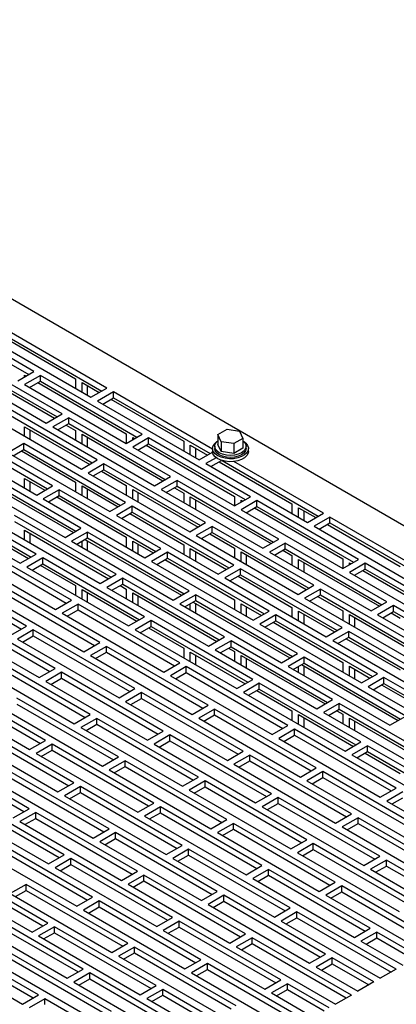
# Model space of a CAD drawing. Header units: inches. Extents: x 0 to 77, y 0 to 59.5.
# Tile 8 of 10: x 59.8 to 65.1, y 18.4 to 32.1. Entities that reach past the tile are written whole.
import ezdxf

# ---------------------------------------------------------------- set-up
doc = ezdxf.new("R2010")
doc.units = ezdxf.units.IN
doc.header["$LTSCALE"] = 7
doc.header["$MEASUREMENT"] = 0

msp = doc.modelspace()

# ---------------------------------------------------------------- linework, layer by layer
for p, q in [((73.143, 20.465), (52.99, 32.099)), ((60.021, 27.212), (58.607, 28.029)), ((58.607, 27.947), (59.951, 27.171)), ((61.038, 26.983), (59.624, 27.799)), ((59.403, 27.672), (60.817, 26.855)), ((59.589, 27.697), (60.601, 27.113)), ((59.624, 27.717), (60.967, 26.942)), ((60.416, 26.623), (59.001, 27.44)), ((59.001, 27.358), (60.345, 26.583)), ((58.78, 27.312), (60.195, 26.496)), ((59.187, 27.211), (60.31, 26.563)), ((59.8, 27.085), (60.021, 27.212)), ((60.113, 27.159), (59.892, 27.032)), ((59.894, 27.139), (59.894, 27.164)), ((59.894, 27.164), (59.916, 27.151)), ((59.963, 26.991), (60.113, 27.078)), ((61.528, 26.343), (60.113, 27.159)), ((60.113, 27.078), (60.113, 27.159)), ((60.113, 27.078), (61.457, 26.302)), ((60.601, 27.113), (60.601, 26.98)), ((59.892, 27.032), (61.307, 26.215)), ((59.965, 26.992), (59.965, 26.99)), ((60.079, 27.058), (61.308, 26.348)), ((60.693, 26.927), (60.693, 27.06)), ((60.693, 27.06), (60.933, 26.922)), ((60.764, 27.019), (60.764, 26.886)), ((60.817, 26.855), (61.038, 26.983)), ((61.13, 26.93), (60.909, 26.802)), ((60.98, 26.761), (61.13, 26.848)), ((61.095, 26.828), (62.107, 26.244)), ((62.507, 26.135), (61.13, 26.93)), ((61.13, 26.848), (61.13, 26.93)), ((61.13, 26.848), (62.473, 26.072)), ((59.27, 26.672), (60.684, 25.856)), ((60.905, 25.984), (59.491, 26.8)), ((59.491, 26.718), (60.835, 25.943)), ((60.909, 26.802), (62.323, 25.986)), ((60.195, 26.496), (60.416, 26.623)), ((60.508, 26.57), (60.287, 26.443)), ((61.922, 25.754), (60.508, 26.57)), ((60.508, 26.489), (60.508, 26.57)), ((60.283, 25.624), (58.869, 26.441)), ((59.894, 26.312), (59.894, 26.446)), ((59.894, 26.446), (60.8, 25.923)), ((59.965, 26.405), (59.965, 26.271)), ((60.287, 26.443), (61.701, 25.626)), ((60.357, 26.402), (60.508, 26.489)), ((60.473, 26.469), (60.601, 26.395)), ((60.508, 26.489), (61.851, 25.713)), ((60.601, 26.395), (60.601, 26.261)), ((62.583, 26.338), (62.71, 26.412)), ((62.71, 26.412), (62.885, 26.385)), ((58.648, 26.313), (60.062, 25.497)), ((58.869, 26.359), (60.212, 25.584)), ((60.693, 26.208), (60.693, 26.342)), ((60.693, 26.342), (61.816, 25.693)), ((60.764, 26.301), (60.764, 26.167)), ((61.307, 26.215), (61.528, 26.343)), ((61.308, 26.348), (61.308, 26.216)), ((61.619, 26.29), (61.398, 26.162)), ((61.4, 26.269), (61.4, 26.295)), ((61.4, 26.295), (61.422, 26.282)), ((63.034, 25.473), (61.619, 26.29)), ((61.619, 26.208), (61.619, 26.29)), ((62.629, 26.238), (62.583, 26.338)), ((62.583, 26.338), (62.583, 26.201)), ((62.931, 26.284), (62.804, 26.211)), ((62.885, 26.385), (62.931, 26.284)), ((62.931, 26.284), (62.931, 26.148)), ((59.885, 26.211), (59.664, 26.084)), ((59.735, 26.043), (59.885, 26.13)), ((61.299, 25.395), (59.885, 26.211)), ((59.885, 26.13), (59.885, 26.211)), ((59.885, 26.13), (61.229, 25.354)), ((61.398, 26.162), (62.813, 25.346)), ((61.469, 26.121), (61.619, 26.208)), ((61.471, 26.122), (61.471, 26.12)), ((61.585, 26.188), (62.814, 25.478)), ((61.619, 26.208), (62.963, 25.433)), ((62.107, 26.244), (62.107, 26.11)), ((62.199, 26.057), (62.199, 26.191)), ((62.199, 26.191), (62.439, 26.052)), ((62.27, 26.15), (62.27, 26.016)), ((62.507, 26.144), (62.507, 26.103)), ((62.538, 26.175), (62.538, 26.144)), ((62.629, 26.101), (62.583, 26.201)), ((62.804, 26.211), (62.629, 26.238)), ((62.629, 26.238), (62.629, 26.101)), ((62.804, 26.211), (62.804, 26.074)), ((62.931, 26.148), (62.804, 26.074)), ((62.976, 26.144), (62.976, 26.175)), ((63.007, 26.103), (63.007, 26.144)), ((59.664, 26.084), (61.078, 25.267)), ((59.851, 26.109), (60.601, 25.676)), ((60.684, 25.856), (60.905, 25.984)), ((62.323, 25.986), (62.508, 26.092)), ((62.559, 26.016), (62.415, 25.933)), ((62.804, 26.074), (62.629, 26.101)), ((60.677, 25.036), (59.263, 25.852)), ((60.997, 25.931), (60.776, 25.803)), ((60.847, 25.762), (60.997, 25.849)), ((62.411, 25.114), (60.997, 25.931)), ((60.997, 25.849), (60.997, 25.931)), ((60.997, 25.849), (62.341, 25.073)), ((62.415, 25.933), (63.829, 25.116)), ((62.486, 25.892), (62.635, 25.978)), ((62.601, 25.959), (63.613, 25.374)), ((62.641, 25.976), (63.979, 25.203)), ((64.05, 25.244), (62.806, 25.962)), ((59.042, 25.724), (60.456, 24.908)), ((59.228, 25.75), (60.572, 24.975)), ((59.263, 25.77), (60.606, 24.995)), ((59.894, 25.594), (59.894, 25.727)), ((59.894, 25.727), (60.177, 25.563)), ((60.776, 25.803), (62.19, 24.987)), ((60.962, 25.829), (61.308, 25.629)), ((61.701, 25.626), (61.922, 25.754)), ((59.965, 25.686), (59.965, 25.553)), ((60.062, 25.497), (60.283, 25.624)), ((60.601, 25.676), (60.601, 25.543)), ((60.693, 25.49), (60.693, 25.623)), ((60.693, 25.623), (61.194, 25.334)), ((60.764, 25.582), (60.764, 25.449)), ((61.308, 25.629), (61.308, 25.496)), ((61.4, 25.443), (61.4, 25.576)), ((61.4, 25.576), (62.306, 25.053)), ((62.014, 25.701), (61.793, 25.573)), ((61.793, 25.573), (63.207, 24.757)), ((61.863, 25.533), (62.014, 25.619)), ((61.979, 25.599), (62.107, 25.525)), ((63.428, 24.884), (62.014, 25.701)), ((62.014, 25.619), (62.014, 25.701)), ((62.014, 25.619), (63.357, 24.844)), ((60.055, 24.676), (58.641, 25.493)), ((60.375, 25.571), (60.154, 25.444)), ((60.154, 25.444), (61.568, 24.627)), ((60.225, 25.403), (60.375, 25.49)), ((60.34, 25.47), (61.308, 24.911)), ((61.789, 24.755), (60.375, 25.571)), ((60.375, 25.49), (60.375, 25.571)), ((60.375, 25.49), (61.718, 24.714)), ((61.471, 25.535), (61.471, 25.402)), ((62.107, 25.525), (62.107, 25.392)), ((62.199, 25.339), (62.199, 25.472)), ((62.199, 25.472), (63.323, 24.824)), ((62.813, 25.346), (63.034, 25.473)), ((62.814, 25.478), (62.814, 25.347)), ((58.42, 25.365), (59.834, 24.549)), ((58.641, 25.411), (59.984, 24.635)), ((61.078, 25.267), (61.299, 25.395)), ((61.391, 25.342), (61.17, 25.214)), ((62.806, 24.525), (61.391, 25.342)), ((61.391, 25.26), (61.391, 25.342)), ((62.27, 25.431), (62.27, 25.298)), ((63.126, 25.42), (62.905, 25.293)), ((62.906, 25.4), (62.906, 25.425)), ((62.906, 25.425), (62.928, 25.413)), ((62.975, 25.252), (63.126, 25.339)), ((63.091, 25.319), (64.321, 24.609)), ((64.54, 24.604), (63.126, 25.42)), ((63.126, 25.339), (63.126, 25.42)), ((63.126, 25.339), (64.469, 24.563)), ((63.613, 25.374), (63.613, 25.241)), ((63.705, 25.188), (63.705, 25.321)), ((63.705, 25.321), (63.945, 25.183)), ((61.167, 24.396), (59.753, 25.212)), ((61.17, 25.214), (62.585, 24.398)), ((61.241, 25.173), (61.391, 25.26)), ((61.357, 25.24), (62.107, 24.807)), ((61.391, 25.26), (62.735, 24.484)), ((62.905, 25.293), (64.319, 24.476)), ((62.977, 25.253), (62.977, 25.251)), ((63.776, 25.28), (63.776, 25.147)), ((63.829, 25.116), (64.05, 25.244)), ((64.142, 25.191), (63.921, 25.063)), ((65.556, 24.374), (64.142, 25.191)), ((64.142, 25.109), (64.142, 25.191)), ((59.187, 25.055), (59.949, 24.615)), ((59.532, 25.085), (60.946, 24.268)), ((59.753, 25.13), (61.096, 24.355)), ((60.456, 24.908), (60.677, 25.036)), ((62.19, 24.987), (62.411, 25.114)), ((62.503, 25.061), (62.282, 24.933)), ((63.918, 24.245), (62.503, 25.061)), ((62.503, 24.979), (62.503, 25.061)), ((63.921, 25.063), (65.335, 24.247)), ((63.992, 25.022), (64.142, 25.109)), ((64.108, 25.089), (65.12, 24.505)), ((64.142, 25.109), (65.486, 24.333)), ((59.894, 24.875), (59.894, 25.009)), ((59.894, 25.009), (61.061, 24.335)), ((59.965, 24.968), (59.965, 24.834)), ((60.769, 24.982), (60.548, 24.855)), ((60.619, 24.814), (60.769, 24.901)), ((62.183, 24.166), (60.769, 24.982)), ((60.769, 24.901), (60.769, 24.982)), ((60.769, 24.901), (62.113, 24.125)), ((61.308, 24.911), (61.308, 24.777)), ((62.282, 24.933), (63.697, 24.117)), ((62.353, 24.893), (62.503, 24.979)), ((62.469, 24.959), (62.814, 24.76)), ((62.503, 24.979), (63.847, 24.204)), ((60.545, 24.036), (59.13, 24.853)), ((59.13, 24.771), (60.474, 23.996)), ((60.548, 24.855), (61.962, 24.038)), ((60.693, 24.771), (60.693, 24.857)), ((60.734, 24.881), (62.078, 24.105)), ((60.764, 24.864), (60.764, 24.73)), ((61.4, 24.724), (61.4, 24.858)), ((61.4, 24.858), (61.684, 24.694)), ((61.471, 24.817), (61.471, 24.683)), ((61.568, 24.627), (61.789, 24.755)), ((62.107, 24.807), (62.107, 24.673)), ((62.199, 24.62), (62.199, 24.754)), ((62.199, 24.754), (62.7, 24.464)), ((62.814, 24.76), (62.814, 24.626)), ((63.207, 24.757), (63.428, 24.884)), ((63.52, 24.831), (63.299, 24.704)), ((64.934, 24.015), (63.52, 24.831)), ((63.52, 24.75), (63.52, 24.831)), ((58.909, 24.725), (60.324, 23.909)), ((59.834, 24.549), (60.055, 24.676)), ((60.147, 24.623), (59.926, 24.496)), ((61.561, 23.807), (60.147, 24.623)), ((60.147, 24.542), (60.147, 24.623)), ((61.881, 24.702), (61.66, 24.574)), ((61.731, 24.533), (61.881, 24.62)), ((63.295, 23.885), (61.881, 24.702)), ((61.881, 24.62), (61.881, 24.702)), ((61.881, 24.62), (63.225, 23.845)), ((62.27, 24.713), (62.27, 24.579)), ((62.906, 24.573), (62.906, 24.707)), ((62.906, 24.707), (63.812, 24.184)), ((62.977, 24.666), (62.977, 24.532)), ((63.299, 24.704), (64.713, 23.887)), ((63.37, 24.663), (63.52, 24.75)), ((63.485, 24.73), (63.613, 24.656)), ((63.52, 24.75), (64.863, 23.974)), ((63.613, 24.656), (63.613, 24.522)), ((59.922, 23.677), (58.508, 24.494)), ((59.926, 24.496), (61.34, 23.679)), ((59.997, 24.455), (60.147, 24.542)), ((60.112, 24.521), (60.601, 24.239)), ((60.147, 24.542), (61.49, 23.766)), ((61.66, 24.574), (63.074, 23.758)), ((61.846, 24.6), (62.814, 24.041)), ((62.585, 24.398), (62.806, 24.525)), ((63.705, 24.469), (63.705, 24.603)), ((63.705, 24.603), (64.829, 23.954)), ((63.776, 24.562), (63.776, 24.428)), ((64.319, 24.476), (64.54, 24.604)), ((64.321, 24.609), (64.321, 24.477)), ((64.632, 24.551), (64.411, 24.423)), ((64.413, 24.53), (64.413, 24.556)), ((64.413, 24.556), (64.434, 24.543)), ((66.046, 23.734), (64.632, 24.551)), ((64.632, 24.469), (64.632, 24.551)), ((58.508, 24.412), (59.852, 23.636)), ((60.946, 24.268), (61.167, 24.396)), ((61.259, 24.343), (61.038, 24.215)), ((62.673, 23.526), (61.259, 24.343)), ((61.259, 24.261), (61.259, 24.343)), ((62.898, 24.472), (62.677, 24.345)), ((62.677, 24.345), (64.091, 23.528)), ((62.747, 24.304), (62.898, 24.391)), ((62.863, 24.371), (63.613, 23.937)), ((64.312, 23.656), (62.898, 24.472)), ((62.898, 24.391), (62.898, 24.472)), ((62.898, 24.391), (64.241, 23.615)), ((64.411, 24.423), (65.825, 23.607)), ((64.481, 24.382), (64.632, 24.469)), ((64.483, 24.383), (64.483, 24.381)), ((64.597, 24.449), (65.827, 23.739)), ((64.632, 24.469), (65.975, 23.694)), ((60.939, 23.448), (59.525, 24.264)), ((60.601, 24.239), (60.601, 24.106)), ((61.038, 24.215), (62.452, 23.399)), ((61.109, 24.174), (61.259, 24.261)), ((61.224, 24.241), (61.308, 24.192)), ((61.259, 24.261), (62.602, 23.485)), ((63.697, 24.117), (63.918, 24.245)), ((59.304, 24.136), (60.718, 23.32)), ((59.525, 24.182), (60.868, 23.407)), ((60.693, 24.053), (60.693, 24.186)), ((60.693, 24.186), (61.455, 23.746)), ((60.764, 24.145), (60.764, 24.012)), ((61.308, 24.192), (61.308, 24.059)), ((61.4, 24.006), (61.4, 24.139)), ((61.4, 24.139), (62.567, 23.465)), ((61.471, 24.098), (61.471, 23.965)), ((61.962, 24.038), (62.183, 24.166)), ((62.275, 24.113), (62.054, 23.985)), ((63.689, 23.297), (62.275, 24.113)), ((62.275, 24.031), (62.275, 24.113)), ((64.009, 24.192), (63.788, 24.064)), ((63.859, 24.023), (64.009, 24.11)), ((63.975, 24.09), (64.321, 23.89)), ((65.424, 23.375), (64.009, 24.192)), ((64.009, 24.11), (64.009, 24.192)), ((64.009, 24.11), (65.353, 23.334)), ((60.324, 23.909), (60.545, 24.036)), ((60.637, 23.983), (60.416, 23.856)), ((62.051, 23.167), (60.637, 23.983)), ((60.637, 23.902), (60.637, 23.983)), ((62.054, 23.985), (63.469, 23.169)), ((62.125, 23.945), (62.275, 24.031)), ((62.199, 23.902), (62.199, 23.987)), ((62.24, 24.011), (63.584, 23.236)), ((62.27, 23.994), (62.27, 23.861)), ((62.275, 24.031), (63.619, 23.256)), ((62.814, 24.041), (62.814, 23.908)), ((62.906, 23.855), (62.906, 23.988)), ((62.906, 23.988), (63.19, 23.825)), ((62.977, 23.947), (62.977, 23.814)), ((63.613, 23.937), (63.613, 23.804)), ((63.788, 24.064), (65.203, 23.248)), ((64.713, 23.887), (64.934, 24.015)), ((65.026, 23.962), (64.805, 23.834)), ((66.44, 23.146), (65.026, 23.962)), ((65.026, 23.88), (65.026, 23.962)), ((60.317, 23.088), (58.902, 23.905)), ((58.902, 23.823), (60.246, 23.048)), ((60.416, 23.856), (61.83, 23.039)), ((60.486, 23.815), (60.637, 23.902)), ((60.637, 23.902), (61.98, 23.126)), ((61.34, 23.679), (61.561, 23.807)), ((63.074, 23.758), (63.295, 23.885)), ((63.387, 23.832), (63.166, 23.705)), ((64.801, 23.016), (63.387, 23.832)), ((63.387, 23.751), (63.387, 23.832)), ((63.705, 23.751), (63.705, 23.884)), ((63.705, 23.884), (64.206, 23.595)), ((63.776, 23.843), (63.776, 23.71)), ((64.321, 23.89), (64.321, 23.757)), ((64.413, 23.704), (64.413, 23.837)), ((64.413, 23.837), (65.318, 23.314)), ((64.483, 23.796), (64.483, 23.663)), ((64.805, 23.834), (66.219, 23.018)), ((64.876, 23.794), (65.026, 23.88)), ((64.991, 23.86), (65.12, 23.786)), ((65.026, 23.88), (66.369, 23.105)), ((58.681, 23.777), (60.096, 22.961)), ((59.701, 23.55), (59.922, 23.677)), ((61.653, 23.754), (61.432, 23.626)), ((61.503, 23.585), (61.653, 23.672)), ((63.067, 22.937), (61.653, 23.754)), ((61.653, 23.672), (61.653, 23.754)), ((61.653, 23.672), (62.997, 22.897)), ((63.166, 23.705), (64.58, 22.888)), ((63.237, 23.664), (63.387, 23.751)), ((63.352, 23.731), (64.321, 23.172)), ((63.387, 23.751), (64.731, 22.975)), ((60.014, 23.624), (59.793, 23.497)), ((59.864, 23.456), (60.014, 23.543)), ((61.429, 22.808), (60.014, 23.624)), ((60.014, 23.543), (60.014, 23.624)), ((60.014, 23.543), (61.358, 22.767)), ((61.432, 23.626), (62.846, 22.81)), ((61.618, 23.652), (62.107, 23.37)), ((62.452, 23.399), (62.673, 23.526)), ((64.091, 23.528), (64.312, 23.656)), ((64.404, 23.603), (64.183, 23.475)), ((64.253, 23.434), (64.404, 23.521)), ((65.818, 22.786), (64.404, 23.603)), ((64.404, 23.521), (64.404, 23.603)), ((64.404, 23.521), (65.747, 22.746)), ((59.793, 23.497), (61.208, 22.68)), ((60.718, 23.32), (60.939, 23.448)), ((61.031, 23.395), (60.81, 23.267)), ((62.445, 22.578), (61.031, 23.395)), ((61.031, 23.313), (61.031, 23.395)), ((62.765, 23.473), (62.544, 23.346)), ((62.615, 23.305), (62.765, 23.391)), ((64.179, 22.657), (62.765, 23.473)), ((62.765, 23.391), (62.765, 23.473)), ((62.765, 23.391), (64.108, 22.616)), ((64.183, 23.475), (65.597, 22.659)), ((64.369, 23.501), (65.12, 23.068)), ((60.806, 22.449), (59.392, 23.265)), ((60.81, 23.267), (62.224, 22.451)), ((60.881, 23.226), (61.031, 23.313)), ((61.031, 23.313), (62.374, 22.537)), ((62.107, 23.37), (62.107, 23.236)), ((62.199, 23.183), (62.199, 23.316)), ((62.199, 23.316), (62.962, 22.876)), ((62.27, 23.276), (62.27, 23.142)), ((62.544, 23.346), (63.958, 22.529)), ((62.73, 23.371), (62.814, 23.323)), ((62.814, 23.323), (62.814, 23.189)), ((62.906, 23.136), (62.906, 23.27)), ((62.906, 23.27), (64.074, 22.596)), ((63.469, 23.169), (63.689, 23.297)), ((59.171, 23.137), (60.585, 22.321)), ((59.392, 23.183), (60.736, 22.408)), ((61.83, 23.039), (62.051, 23.167)), ((62.143, 23.114), (61.922, 22.986)), ((63.557, 22.298), (62.143, 23.114)), ((62.143, 23.032), (62.143, 23.114)), ((62.977, 23.229), (62.977, 23.096)), ((63.781, 23.244), (63.56, 23.116)), ((63.56, 23.116), (64.975, 22.3)), ((63.631, 23.075), (63.781, 23.162)), ((63.705, 23.032), (63.705, 23.118)), ((63.747, 23.142), (65.09, 22.366)), ((63.776, 23.125), (63.776, 22.991)), ((65.196, 22.427), (63.781, 23.244)), ((63.781, 23.162), (63.781, 23.244)), ((63.781, 23.162), (65.125, 22.386)), ((64.321, 23.172), (64.321, 23.038)), ((64.413, 22.985), (64.413, 23.119)), ((64.413, 23.119), (64.696, 22.955)), ((60.096, 22.961), (60.317, 23.088)), ((60.409, 23.035), (60.188, 22.908)), ((61.823, 22.219), (60.409, 23.035)), ((60.409, 22.954), (60.409, 23.035)), ((61.922, 22.986), (63.336, 22.17)), ((61.992, 22.946), (62.143, 23.032)), ((62.143, 23.032), (63.486, 22.257)), ((64.483, 23.078), (64.483, 22.945)), ((64.58, 22.888), (64.801, 23.016)), ((60.184, 22.089), (58.77, 22.906)), ((60.188, 22.908), (61.602, 22.091)), ((60.258, 22.867), (60.409, 22.954)), ((60.409, 22.954), (61.752, 22.178)), ((62.846, 22.81), (63.067, 22.937)), ((63.159, 22.884), (62.938, 22.757)), ((64.573, 22.068), (63.159, 22.884)), ((63.159, 22.803), (63.159, 22.884)), ((64.893, 22.963), (64.672, 22.835)), ((64.743, 22.794), (64.893, 22.881)), ((64.859, 22.861), (65.827, 22.302)), ((66.308, 22.146), (64.893, 22.963)), ((64.893, 22.881), (64.893, 22.963)), ((64.893, 22.881), (66.237, 22.106)), ((58.549, 22.778), (59.963, 21.962)), ((58.77, 22.824), (60.113, 22.048)), ((61.208, 22.68), (61.429, 22.808)), ((61.52, 22.755), (61.299, 22.627)), ((62.935, 21.938), (61.52, 22.755)), ((61.52, 22.673), (61.52, 22.755)), ((62.938, 22.757), (64.352, 21.94)), ((63.009, 22.716), (63.159, 22.803)), ((63.124, 22.782), (63.613, 22.5)), ((63.159, 22.803), (64.503, 22.027)), ((64.672, 22.835), (66.087, 22.019)), ((61.2, 21.86), (59.786, 22.676)), ((59.786, 22.594), (61.13, 21.819)), ((61.299, 22.627), (62.714, 21.811)), ((61.37, 22.586), (61.52, 22.673)), ((61.52, 22.673), (62.864, 21.897)), ((62.224, 22.451), (62.445, 22.578)), ((63.958, 22.529), (64.179, 22.657)), ((64.271, 22.604), (64.05, 22.476)), ((65.685, 21.787), (64.271, 22.604)), ((64.271, 22.522), (64.271, 22.604)), ((59.565, 22.549), (60.979, 21.732)), ((60.585, 22.321), (60.806, 22.449)), ((62.537, 22.525), (62.316, 22.398)), ((62.387, 22.357), (62.537, 22.443)), ((63.951, 21.709), (62.537, 22.525)), ((62.537, 22.443), (62.537, 22.525)), ((62.537, 22.443), (63.88, 21.668)), ((63.613, 22.5), (63.613, 22.367)), ((63.705, 22.314), (63.705, 22.447)), ((63.705, 22.447), (64.468, 22.007)), ((64.05, 22.476), (65.464, 21.66)), ((64.121, 22.435), (64.271, 22.522)), ((64.236, 22.502), (64.321, 22.453)), ((64.271, 22.522), (65.615, 21.746)), ((64.321, 22.453), (64.321, 22.32)), ((64.975, 22.3), (65.196, 22.427)), ((60.578, 21.5), (59.164, 22.317)), ((60.898, 22.395), (60.677, 22.268)), ((60.748, 22.227), (60.898, 22.314)), ((62.312, 21.579), (60.898, 22.395)), ((60.898, 22.314), (60.898, 22.395)), ((60.898, 22.314), (62.242, 21.538)), ((62.316, 22.398), (63.73, 21.581)), ((63.336, 22.17), (63.557, 22.298)), ((63.776, 22.406), (63.776, 22.273)), ((64.413, 22.267), (64.413, 22.4)), ((64.413, 22.4), (65.58, 21.726)), ((64.483, 22.359), (64.483, 22.226)), ((58.943, 22.189), (60.357, 21.373)), ((59.164, 22.235), (60.507, 21.46)), ((60.677, 22.268), (62.091, 21.452)), ((61.602, 22.091), (61.823, 22.219)), ((61.915, 22.166), (61.694, 22.038)), ((63.329, 21.349), (61.915, 22.166)), ((61.915, 22.084), (61.915, 22.166)), ((63.649, 22.244), (63.428, 22.117)), ((63.499, 22.076), (63.649, 22.163)), ((65.063, 21.428), (63.649, 22.244)), ((63.649, 22.163), (63.649, 22.244)), ((63.649, 22.163), (64.992, 21.387)), ((59.963, 21.962), (60.184, 22.089)), ((60.276, 22.036), (60.055, 21.909)), ((61.69, 21.22), (60.276, 22.036)), ((60.276, 21.955), (60.276, 22.036)), ((61.694, 22.038), (63.108, 21.222)), ((61.764, 21.997), (61.915, 22.084)), ((61.915, 22.084), (63.258, 21.309)), ((63.428, 22.117), (64.842, 21.3)), ((64.352, 21.94), (64.573, 22.068)), ((59.956, 21.141), (58.542, 21.958)), ((60.055, 21.909), (61.469, 21.092)), ((60.126, 21.868), (60.276, 21.955)), ((60.276, 21.955), (61.619, 21.179)), ((62.714, 21.811), (62.935, 21.938)), ((63.027, 21.885), (62.806, 21.758)), ((64.441, 21.069), (63.027, 21.885)), ((63.027, 21.804), (63.027, 21.885)), ((64.665, 22.015), (64.444, 21.887)), ((64.444, 21.887), (65.859, 21.071)), ((64.515, 21.846), (64.665, 21.933)), ((64.63, 21.913), (65.12, 21.631)), ((66.08, 21.198), (64.665, 22.015)), ((64.665, 21.933), (64.665, 22.015)), ((64.665, 21.933), (66.009, 21.158)), ((58.542, 21.876), (59.885, 21.1)), ((60.979, 21.732), (61.2, 21.86)), ((61.292, 21.807), (61.071, 21.679)), ((62.707, 20.99), (61.292, 21.807)), ((61.292, 21.725), (61.292, 21.807)), ((62.806, 21.758), (64.22, 20.941)), ((62.876, 21.717), (63.027, 21.804)), ((63.027, 21.804), (64.37, 21.028)), ((61.068, 20.861), (59.654, 21.677)), ((61.071, 21.679), (62.486, 20.863)), ((61.142, 21.638), (61.292, 21.725)), ((61.292, 21.725), (62.636, 20.949)), ((63.73, 21.581), (63.951, 21.709)), ((64.043, 21.656), (63.822, 21.528)), ((65.457, 20.839), (64.043, 21.656)), ((64.043, 21.574), (64.043, 21.656)), ((59.433, 21.549), (60.847, 20.733)), ((59.654, 21.595), (60.997, 20.82)), ((60.357, 21.373), (60.578, 21.5)), ((62.091, 21.452), (62.312, 21.579)), ((62.404, 21.526), (62.183, 21.398)), ((63.819, 20.71), (62.404, 21.526)), ((62.404, 21.444), (62.404, 21.526)), ((63.822, 21.528), (65.236, 20.712)), ((63.893, 21.487), (64.043, 21.574)), ((64.043, 21.574), (65.387, 20.798)), ((60.67, 21.447), (60.449, 21.32)), ((60.52, 21.279), (60.67, 21.366)), ((62.084, 20.631), (60.67, 21.447)), ((60.67, 21.366), (60.67, 21.447)), ((60.67, 21.366), (62.014, 20.59)), ((62.183, 21.398), (63.598, 20.582)), ((62.254, 21.358), (62.404, 21.444)), ((62.404, 21.444), (63.748, 20.669)), ((63.108, 21.222), (63.329, 21.349)), ((64.842, 21.3), (65.063, 21.428)), ((65.155, 21.375), (64.934, 21.247)), ((60.446, 20.501), (59.031, 21.318)), ((59.031, 21.236), (60.375, 20.461)), ((60.449, 21.32), (61.863, 20.503)), ((61.469, 21.092), (61.69, 21.22)), ((63.421, 21.296), (63.2, 21.169)), ((63.271, 21.128), (63.421, 21.215)), ((64.835, 20.48), (63.421, 21.296)), ((63.421, 21.215), (63.421, 21.296)), ((63.421, 21.215), (64.764, 20.439)), ((64.934, 21.247), (66.348, 20.431)), ((65.005, 21.207), (65.155, 21.293)), ((58.81, 21.19), (60.225, 20.374)), ((59.735, 21.014), (59.956, 21.141)), ((60.048, 21.088), (59.827, 20.961)), ((61.462, 20.272), (60.048, 21.088)), ((60.048, 21.007), (60.048, 21.088)), ((61.782, 21.167), (61.561, 21.039)), ((61.632, 20.998), (61.782, 21.085)), ((63.196, 20.35), (61.782, 21.167)), ((61.782, 21.085), (61.782, 21.167)), ((61.782, 21.085), (63.126, 20.31)), ((63.2, 21.169), (64.614, 20.352)), ((64.22, 20.941), (64.441, 21.069)), ((59.827, 20.961), (61.241, 20.144)), ((59.898, 20.92), (60.048, 21.007)), ((60.048, 21.007), (61.391, 20.231)), ((61.561, 21.039), (62.975, 20.223)), ((62.486, 20.863), (62.707, 20.99)), ((62.799, 20.937), (62.578, 20.81)), ((64.213, 20.121), (62.799, 20.937)), ((62.799, 20.856), (62.799, 20.937)), ((64.533, 21.016), (64.312, 20.888)), ((64.382, 20.847), (64.533, 20.934)), ((65.947, 20.199), (64.533, 21.016)), ((64.533, 20.934), (64.533, 21.016)), ((64.533, 20.934), (65.876, 20.159)), ((60.847, 20.733), (61.068, 20.861)), ((61.16, 20.808), (60.939, 20.68)), ((62.574, 19.991), (61.16, 20.808)), ((61.16, 20.726), (61.16, 20.808)), ((62.578, 20.81), (63.992, 19.993)), ((62.648, 20.769), (62.799, 20.856)), ((62.799, 20.856), (64.142, 20.08)), ((64.312, 20.888), (65.726, 20.072)), ((60.84, 19.913), (59.426, 20.729)), ((60.939, 20.68), (62.353, 19.864)), ((61.01, 20.639), (61.16, 20.726)), ((61.16, 20.726), (62.503, 19.95)), ((63.598, 20.582), (63.819, 20.71)), ((63.91, 20.657), (63.689, 20.529)), ((65.325, 19.84), (63.91, 20.657)), ((63.91, 20.575), (63.91, 20.657)), ((59.205, 20.601), (60.619, 19.785)), ((59.426, 20.647), (60.769, 19.872)), ((61.863, 20.503), (62.084, 20.631)), ((62.176, 20.578), (61.955, 20.45)), ((63.59, 19.762), (62.176, 20.578)), ((62.176, 20.496), (62.176, 20.578)), ((63.689, 20.529), (65.104, 19.713)), ((63.76, 20.488), (63.91, 20.575)), ((63.91, 20.575), (65.254, 19.799)), ((60.225, 20.374), (60.446, 20.501)), ((60.538, 20.448), (60.317, 20.321)), ((61.952, 19.632), (60.538, 20.448)), ((60.538, 20.367), (60.538, 20.448)), ((61.955, 20.45), (63.37, 19.634)), ((62.026, 20.41), (62.176, 20.496)), ((62.176, 20.496), (63.52, 19.721)), ((64.614, 20.352), (64.835, 20.48)), ((64.927, 20.427), (64.706, 20.299)), ((66.306, 19.631), (64.927, 20.427)), ((64.927, 20.345), (64.927, 20.427)), ((58.582, 20.242), (59.997, 19.426)), ((60.218, 19.553), (58.803, 20.37)), ((58.803, 20.288), (60.147, 19.513)), ((60.317, 20.321), (61.731, 19.504)), ((60.387, 20.28), (60.538, 20.367)), ((60.538, 20.367), (61.881, 19.591)), ((61.241, 20.144), (61.462, 20.272)), ((62.975, 20.223), (63.196, 20.35)), ((63.288, 20.297), (63.067, 20.17)), ((64.702, 19.481), (63.288, 20.297)), ((63.288, 20.216), (63.288, 20.297)), ((64.706, 20.299), (66.085, 19.503)), ((64.777, 20.259), (64.927, 20.345)), ((64.927, 20.345), (66.235, 19.59)), ((61.554, 20.219), (61.333, 20.091)), ((61.404, 20.05), (61.554, 20.137)), ((62.968, 19.402), (61.554, 20.219)), ((61.554, 20.137), (61.554, 20.219)), ((61.554, 20.137), (62.898, 19.361)), ((63.067, 20.17), (64.481, 19.353)), ((63.138, 20.129), (63.288, 20.216)), ((63.288, 20.216), (64.632, 19.44)), ((63.992, 19.993), (64.213, 20.121)), ((59.915, 20.089), (59.694, 19.962)), ((59.765, 19.921), (59.915, 20.007)), ((61.33, 19.273), (59.915, 20.089)), ((59.915, 20.007), (59.915, 20.089)), ((59.915, 20.007), (61.259, 19.232)), ((61.333, 20.091), (62.747, 19.275)), ((62.353, 19.864), (62.574, 19.991)), ((64.305, 20.068), (64.084, 19.94)), ((64.154, 19.899), (64.305, 19.986)), ((65.684, 19.272), (64.305, 20.068)), ((64.305, 19.986), (64.305, 20.068)), ((64.305, 19.986), (65.613, 19.231)), ((59.694, 19.962), (61.109, 19.145)), ((60.619, 19.785), (60.84, 19.913)), ((60.932, 19.86), (60.711, 19.732)), ((62.346, 19.043), (60.932, 19.86)), ((60.932, 19.778), (60.932, 19.86)), ((62.666, 19.938), (62.445, 19.811)), ((62.516, 19.77), (62.666, 19.856)), ((64.08, 19.122), (62.666, 19.938)), ((62.666, 19.856), (62.666, 19.938)), ((62.666, 19.856), (64.009, 19.081)), ((64.084, 19.94), (65.463, 19.144)), ((60.707, 18.913), (59.293, 19.73)), ((60.711, 19.732), (62.125, 18.916)), ((60.782, 19.691), (60.932, 19.778)), ((60.932, 19.778), (62.275, 19.002)), ((62.445, 19.811), (63.859, 18.994)), ((63.37, 19.634), (63.59, 19.762)), ((63.682, 19.708), (63.461, 19.581)), ((65.061, 18.912), (63.682, 19.708)), ((63.682, 19.627), (63.682, 19.708)), ((59.072, 19.602), (60.486, 18.786)), ((59.293, 19.648), (60.637, 18.873)), ((61.731, 19.504), (61.952, 19.632)), ((62.044, 19.579), (61.823, 19.451)), ((63.458, 18.762), (62.044, 19.579)), ((62.044, 19.497), (62.044, 19.579)), ((63.461, 19.581), (64.84, 18.785)), ((63.532, 19.54), (63.682, 19.627)), ((63.682, 19.627), (64.991, 18.872)), ((59.997, 19.426), (60.218, 19.553)), ((60.31, 19.5), (60.089, 19.373)), ((60.159, 19.332), (60.31, 19.419)), ((61.724, 18.684), (60.31, 19.5)), ((60.31, 19.419), (60.31, 19.5)), ((60.31, 19.419), (61.653, 18.643)), ((61.823, 19.451), (63.237, 18.635)), ((61.893, 19.41), (62.044, 19.497)), ((62.044, 19.497), (63.387, 18.722)), ((64.481, 19.353), (64.702, 19.481)), ((64.794, 19.428), (64.573, 19.3)), ((65.374, 19.093), (64.794, 19.428)), ((64.794, 19.346), (64.794, 19.428)), ((60.085, 18.554), (58.671, 19.371)), ((58.671, 19.289), (60.014, 18.513)), ((60.089, 19.373), (61.503, 18.556)), ((62.747, 19.275), (62.968, 19.402)), ((63.06, 19.349), (62.839, 19.222)), ((64.439, 18.553), (63.06, 19.349)), ((63.06, 19.268), (63.06, 19.349)), ((64.573, 19.3), (65.153, 18.966)), ((64.644, 19.259), (64.794, 19.346)), ((64.794, 19.346), (65.303, 19.052)), ((58.45, 19.243), (59.864, 18.427)), ((61.109, 19.145), (61.33, 19.273)), ((61.421, 19.22), (61.2, 19.092)), ((62.836, 18.403), (61.421, 19.22)), ((61.421, 19.138), (61.421, 19.22)), ((62.839, 19.222), (64.218, 18.426)), ((62.91, 19.181), (63.06, 19.268)), ((63.06, 19.268), (64.368, 18.512)), ((59.466, 19.014), (60.881, 18.197)), ((61.101, 18.325), (59.687, 19.141)), ((59.687, 19.059), (61.031, 18.284)), ((61.2, 19.092), (62.615, 18.276)), ((61.271, 19.051), (61.421, 19.138)), ((61.421, 19.138), (62.765, 18.362)), ((62.125, 18.916), (62.346, 19.043)), ((63.859, 18.994), (64.08, 19.122)), ((64.172, 19.069), (63.951, 18.941)), ((64.752, 18.734), (64.172, 19.069)), ((64.172, 18.987), (64.172, 19.069)), ((60.486, 18.786), (60.707, 18.913)), ((62.438, 18.99), (62.217, 18.862)), ((62.288, 18.822), (62.438, 18.908)), ((63.817, 18.194), (62.438, 18.99)), ((62.438, 18.908), (62.438, 18.99)), ((62.438, 18.908), (63.746, 18.153)), ((63.951, 18.941), (64.531, 18.606)), ((64.022, 18.9), (64.172, 18.987)), ((64.172, 18.987), (64.681, 18.693)), ((65.061, 18.912), (64.84, 18.785)), ((60.799, 18.86), (60.578, 18.733)), ((60.649, 18.692), (60.799, 18.779)), ((62.213, 18.044), (60.799, 18.86)), ((60.799, 18.779), (60.799, 18.86)), ((60.799, 18.779), (62.143, 18.003)), ((62.217, 18.862), (63.596, 18.066)), ((63.237, 18.635), (63.458, 18.762)), ((60.578, 18.733), (61.992, 17.916)), ((61.503, 18.556), (61.724, 18.684)), ((61.816, 18.631), (61.595, 18.503)), ((63.195, 17.835), (61.816, 18.631)), ((61.816, 18.549), (61.816, 18.631)), ((63.55, 18.709), (63.329, 18.582)), ((63.4, 18.541), (63.55, 18.628)), ((64.13, 18.375), (63.55, 18.709)), ((63.55, 18.628), (63.55, 18.709)), ((63.55, 18.628), (64.059, 18.334)), ((64.752, 18.734), (64.531, 18.606)), ((59.864, 18.427), (60.085, 18.554)), ((60.177, 18.501), (59.956, 18.374)), ((61.591, 17.685), (60.177, 18.501)), ((60.177, 18.42), (60.177, 18.501)), ((61.595, 18.503), (62.974, 17.707)), ((61.665, 18.462), (61.816, 18.549)), ((61.816, 18.549), (63.124, 17.794)), ((63.329, 18.582), (63.909, 18.247)), ((64.439, 18.553), (64.218, 18.426))]:
    msp.add_line(p, q)
at = {"flags": 128}
for points in [[(62.944, 26.24), (62.971, 26.219), (62.996, 26.187), (63.007, 26.153), (63.003, 26.118), (62.985, 26.085), (62.954, 26.055), (62.911, 26.031), (62.86, 26.013), (62.802, 26.002), (62.742, 26), (62.683, 26.007), (62.628, 26.021), (62.58, 26.042), (62.543, 26.07), (62.518, 26.101), (62.507, 26.136), (62.511, 26.17), (62.529, 26.204), (62.56, 26.233), (62.57, 26.24)], [(62.931, 26.251), (62.946, 26.238), (62.968, 26.207), (62.976, 26.175), (62.968, 26.142), (62.946, 26.111), (62.912, 26.085), (62.866, 26.065), (62.814, 26.053), (62.757, 26.048), (62.7, 26.053), (62.648, 26.065), (62.602, 26.085), (62.568, 26.111), (62.546, 26.142), (62.538, 26.175), (62.546, 26.207), (62.568, 26.238), (62.583, 26.251)], [(62.976, 26.144), (62.968, 26.112), (62.946, 26.081), (62.912, 26.055), (62.866, 26.035), (62.814, 26.022), (62.757, 26.018), (62.7, 26.022), (62.648, 26.035), (62.602, 26.055), (62.568, 26.081), (62.546, 26.112), (62.538, 26.144), (62.538, 26.144)], [(63.007, 26.103), (63.003, 26.077), (62.985, 26.044), (62.954, 26.014), (62.911, 25.99), (62.86, 25.972), (62.802, 25.962), (62.742, 25.959), (62.683, 25.966), (62.628, 25.98), (62.58, 26.001), (62.543, 26.029), (62.518, 26.061), (62.507, 26.095), (62.507, 26.103)]]:
    msp.add_lwpolyline(points, dxfattribs=at)

doc.saveas('drawing.dxf')
